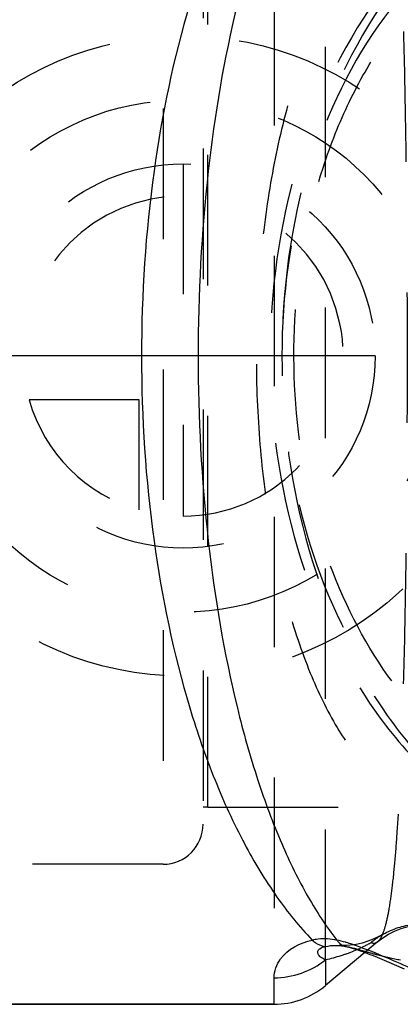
# Model space of a CAD drawing. Header units: millimetres. Extents: x 428 to 572, y 460 to 545.
# Tile 2 of 9: x 478 to 497, y 460 to 510. Entities that reach past the tile are written whole.
import ezdxf

# ---------------------------------------------------------------- set-up
doc = ezdxf.new("R2010")
doc.units = ezdxf.units.MM
doc.header["$LTSCALE"] = 65.185185
doc.linetypes.add('CENTER', pattern=[0.6, 0.375, -0.075, 0.075, -0.075])
doc.linetypes.add('HIDDEN', pattern=[0.2, 0.1, -0.1])
for name, color, linetype in [('ACHSEN_S', 7, 'CONTINUOUS'), ('FLAECHEN', 7, 'CONTINUOUS'), ('KOERPER', 7, 'CONTINUOUS'), ('KONST.EL_MIT_GEO', 7, 'CONTINUOUS'), ('KURVEN', 7, 'CONTINUOUS')]:
    doc.layers.add(name, color=color, linetype=linetype)

msp = doc.modelspace()

# ---------------------------------------------------------------- linework, layer by layer
at = {"layer": 'ACHSEN_S', "color": 2, "linetype": 'CENTER'}
msp.add_line((571.979, 492.7), (428.472, 492.7), dxfattribs=at)
at = {"layer": 'FLAECHEN', "color": 8, "linetype": 'HIDDEN'}
for q in [(487.146, 515.25), (486.91, 470.15)]:
    msp.add_line((487.146, 470.15), q, dxfattribs=at)
for points, knots in [([(498.444, 515.222), (497.853, 515.151), (496.599, 514.687), (494.955, 513.27), (493.459, 511.171), (492.138, 508.425), (491.038, 505.09), (490.205, 501.262), (489.686, 497.075), (489.51, 492.7), (489.686, 488.325), (490.205, 484.138), (491.038, 480.31), (492.139, 476.976), (493.459, 474.229), (494.955, 472.13), (496.599, 470.713), (497.853, 470.249), (498.444, 470.178)], [0, 0, 0, 0, 0.034838, 0.07576, 0.125384, 0.184693, 0.253453, 0.330449, 0.413578, 0.5, 0.586422, 0.669551, 0.746547, 0.815307, 0.874616, 0.92424, 0.965162, 1, 1, 1, 1]), ([(487.146, 470.15), (488.093, 470.15), (491.859, 470.15), (495.625, 470.15), (498.444, 470.178)], [0, 0, 0, 0, 0.251536, 1, 1, 1, 1])]:
    msp.add_open_spline(points, degree=3, knots=knots, dxfattribs=at)
at = {"layer": 'KOERPER', "color": 8, "linetype": 'HIDDEN'}
msp.add_line((495.632, 463.423), (494.998, 462.892), dxfattribs=at)
at = {"layer": 'KOERPER', "color": 7, "linetype": 'Continuous'}
for p, q in [((494.998, 462.892), (493.025, 461.236)), ((490.454, 460.3), (448.61, 460.3))]:
    msp.add_line(p, q, dxfattribs=at)
at = {"layer": 'KONST.EL_MIT_GEO', "color": 8, "linetype": 'HIDDEN'}
for p, q in [((490.454, 523.776), (490.454, 461.624)), ((493.025, 462.521), (493.025, 522.879)), ((484.91, 518.1), (484.91, 467.3)), ((486.91, 516.1), (486.91, 469.3)), ((484.91, 467.3), (436.268, 467.3)), ((495.64, 463.431), (495.641, 463.431))]:
    msp.add_line(p, q, dxfattribs=at)
at = {"layer": 'KONST.EL_MIT_GEO', "color": 7, "linetype": 'Continuous'}
for p, q in [((493.711, 463.24), (493.711, 463.24)), ((493.025, 462.521), (493.025, 461.236)), ((495.606, 462.651), (495.844, 462.551)), ((495.844, 462.551), (496.082, 462.449)), ((496.082, 462.449), (496.962, 462.069)), ((490.454, 460.3), (490.454, 461.624)), ((448.61, 460.3), (490.454, 460.3))]:
    msp.add_line(p, q, dxfattribs=at)
at = {"layer": 'KONST.EL_MIT_GEO', "color": 8, "linetype": 'HIDDEN'}
for points in [[(495.641, 463.431), (495.895, 463.626), (496.168, 463.799), (496.473, 463.957), (496.808, 464.091), (497.163, 464.195), (497.531, 464.265), (497.912, 464.298), (498.015, 464.3)], [(495.913, 463.807), (495.686, 463.686), (495.414, 463.559), (495.136, 463.45), (494.852, 463.361), (494.563, 463.294), (494.267, 463.251), (493.964, 463.234), (493.711, 463.24)]]:
    msp.add_lwpolyline(points, dxfattribs=at)
at = {"layer": 'KONST.EL_MIT_GEO', "color": 7, "linetype": 'Continuous'}
for points in [[(493.712, 463.24), (493.761, 463.236), (493.828, 463.229), (493.894, 463.22), (493.959, 463.209), (494.004, 463.2)], [(494.004, 463.2), (494.021, 463.197), (494.103, 463.178), (494.198, 463.155), (494.303, 463.126), (494.414, 463.093), (494.528, 463.057), (494.645, 463.019), (494.764, 462.978), (494.884, 462.934), (495.004, 462.89), (495.125, 462.844), (495.246, 462.796), (495.366, 462.748), (495.486, 462.7), (495.606, 462.651)]]:
    msp.add_lwpolyline(points, dxfattribs=at)
at = {"layer": 'KONST.EL_MIT_GEO', "color": 8, "linetype": 'HIDDEN'}
for centre, radius, start, end in [((484.91, 469.3), 2, 270, 360), ((497.911, 460.263), 4.068, 119.4171, 129.7069), ((493.54, 460.562), 2.683, 78.3427, 86.3285), ((494.109, 463.703), 0.513, 258.2883, 266.9732), ((490.932, 471.217), 8.967, 294.1261, 299.2397)]:
    msp.add_arc(centre, radius, start, end, dxfattribs=at)
at = {"layer": 'KONST.EL_MIT_GEO', "color": 7, "linetype": 'Continuous'}
for centre, radius, start, end in [((491.753, 455.488), 8.233, 73.9009, 77.094), ((491.403, 454.232), 9.537, 73.8196, 73.9794), ((491.119, 453.269), 10.54, 72.097, 73.794), ((491.228, 470.578), 8.263, 291.8172, 294.0645), ((491.337, 470.308), 7.971, 289.8569, 291.8146), ((490.454, 464.3), 4, 270, 310)]:
    msp.add_arc(centre, radius, start, end, dxfattribs=at)
for points, knots in [([(492.363, 521.887), (491.72, 521.221), (490.479, 519.68), (488.862, 516.991), (487.412, 513.819), (485.685, 508.817), (484.222, 501.726), (483.63, 492.7), (484.222, 483.674), (485.685, 476.583), (487.412, 471.581), (488.862, 468.409), (490.479, 465.72), (491.72, 464.179), (492.363, 463.513)], [0, 0, 0, 0, 0.044778, 0.0952, 0.151387, 0.213137, 0.350729, 0.5, 0.649271, 0.786863, 0.848613, 0.9048, 0.955222, 1, 1, 1, 1]), ([(493.591, 521.887), (493.06, 521.21), (492.044, 519.65), (490.736, 516.966), (489.562, 513.798), (488.158, 508.783), (486.975, 501.697), (486.496, 492.7), (486.975, 483.703), (488.158, 476.617), (489.562, 471.602), (490.736, 468.434), (492.044, 465.75), (493.06, 464.19), (493.591, 463.513)], [0, 0, 0, 0, 0.042418, 0.091394, 0.146933, 0.208714, 0.347938, 0.5, 0.652063, 0.791287, 0.853067, 0.908607, 0.957583, 1, 1, 1, 1]), ([(490.454, 461.624), (490.454, 461.956), (490.815, 462.913), (491.765, 463.368), (492.363, 463.513)], [0, 0, 0, 0, 0.350513, 1, 1, 1, 1]), ([(492.363, 463.513), (492.459, 463.54), (492.863, 463.622), (493.288, 463.589), (493.591, 463.513)], [0, 0, 0, 0, 0.24072, 1, 1, 1, 1]), ([(492.363, 463.513), (492.418, 463.465), (492.61, 463.31), (492.853, 463.199), (493.029, 463.19)], [0, 0, 0, 0, 0.290729, 1, 1, 1, 1]), ([(493.591, 463.513), (493.61, 463.486), (493.68, 463.39), (493.77, 463.306), (493.845, 463.262)], [0, 0, 0, 0, 0.27428, 1, 1, 1, 1]), ([(493.025, 462.521), (492.953, 462.55), (492.851, 462.601), (492.737, 462.692), (492.671, 462.769), (492.63, 462.86), (492.637, 462.98), (492.773, 463.125), (492.926, 463.168), (493.029, 463.19)], [0, 0, 0, 0, 0.211589, 0.309026, 0.400354, 0.48708, 0.578401, 0.711134, 1, 1, 1, 1]), ([(493.029, 463.19), (493.196, 463.226), (493.425, 463.251), (493.653, 463.244), (493.711, 463.24)], [0, 0, 0, 0, 0.746671, 1, 1, 1, 1]), ([(494.359, 463.299), (494.882, 463.131), (495.848, 462.745), (496.797, 462.323), (497.245, 462.125)], [0, 0, 0, 0, 0.528222, 1, 1, 1, 1]), ([(490.454, 461.624), (490.916, 461.624), (491.844, 461.779), (492.668, 462.234), (493.025, 462.521)], [0, 0, 0, 0, 0.502224, 1, 1, 1, 1]), ([(494.045, 462.81), (493.96, 462.78), (493.626, 462.666), (493.283, 462.575), (493.025, 462.521)], [0, 0, 0, 0, 0.253606, 1, 1, 1, 1])]:
    msp.add_open_spline(points, degree=3, knots=knots, dxfattribs=at)
at = {"layer": 'KONST.EL_MIT_GEO', "color": 8, "linetype": 'HIDDEN'}
for points, knots in [([(495.642, 463.432), (495.738, 463.513), (495.9, 463.804), (496.074, 464.367), (496.234, 465.17), (496.378, 466.207), (496.506, 467.476), (496.669, 469.605), (496.825, 472.762), (496.96, 477.068), (497.054, 481.947), (497.109, 487.224), (497.127, 492.705), (497.109, 498.185), (497.054, 503.462), (496.96, 508.34), (496.825, 512.645), (496.669, 515.801), (496.506, 517.928), (496.377, 519.197), (496.234, 520.232), (496.073, 521.035), (495.9, 521.597), (495.737, 521.888), (495.642, 521.968)], [0, 0, 0, 0, 0.006403, 0.01636, 0.030214, 0.048026, 0.069748, 0.095257, 0.156884, 0.230958, 0.314921, 0.405745, 0.500081, 0.594414, 0.68523, 0.769178, 0.843233, 0.904831, 0.930324, 0.952027, 0.969821, 0.983659, 0.993604, 1, 1, 1, 1]), ([(508.809, 518.1), (507.559, 518.1), (505.015, 517.746), (501.424, 516.204), (498.184, 513.756), (494.389, 509.354), (491.12, 502.233), (489.82, 492.7), (491.12, 483.166), (494.389, 476.046), (498.184, 471.644), (501.425, 469.196), (505.015, 467.654), (507.559, 467.3), (508.809, 467.3)], [0, 0, 0, 0, 0.054155, 0.109618, 0.167499, 0.228521, 0.359826, 0.500004, 0.640181, 0.771484, 0.832503, 0.890383, 0.945846, 1, 1, 1, 1]), ([(508.809, 518.1), (507.63, 518.1), (505.216, 517.758), (501.791, 516.26), (498.664, 513.858), (494.935, 509.468), (491.701, 502.31), (490.407, 492.7), (491.701, 483.09), (494.935, 475.932), (498.664, 471.542), (501.791, 469.14), (505.216, 467.642), (507.63, 467.3), (508.809, 467.3)], [0, 0, 0, 0, 0.05173, 0.105334, 0.162249, 0.223216, 0.356476, 0.5, 0.643524, 0.776784, 0.837751, 0.894666, 0.94827, 1, 1, 1, 1]), ([(507.395, 516.1), (506.308, 516.1), (504.085, 515.785), (500.93, 514.405), (498.048, 512.192), (494.613, 508.147), (491.633, 501.553), (490.442, 492.7), (491.633, 483.847), (494.613, 477.253), (498.048, 473.208), (500.93, 470.995), (504.085, 469.615), (506.308, 469.3), (507.395, 469.3)], [0, 0, 0, 0, 0.051729, 0.105334, 0.162249, 0.223216, 0.356476, 0.5, 0.643524, 0.776784, 0.837751, 0.894666, 0.948271, 1, 1, 1, 1]), ([(507.211, 470.152), (506.326, 470.166), (504.528, 470.41), (501.94, 471.399), (499.515, 472.976), (496.507, 475.871), (493.545, 480.724), (491.575, 487.576), (491.242, 494.943), (492.377, 500.992), (494.129, 505.396), (496.271, 509.166), (498.459, 511.561), (500.115, 512.762)], [0, 0, 0, 0, 0.050322, 0.102058, 0.156275, 0.213658, 0.338216, 0.474043, 0.615109, 0.753852, 0.820257, 0.883688, 1, 1, 1, 1]), ([(494.082, 463.19), (494.378, 463.129), (494.894, 462.978), (495.785, 462.727), (496.393, 462.587), (496.776, 462.521)], [0, 0, 0, 0, 0.327119, 0.579957, 1, 1, 1, 1]), ([(495.313, 463.393), (495.365, 463.367), (495.486, 463.336), (495.597, 463.394), (495.642, 463.432)], [0, 0, 0, 0, 0.500508, 1, 1, 1, 1])]:
    msp.add_open_spline(points, degree=3, knots=knots, dxfattribs=at)
msp.add_open_spline([(495.913, 463.807), (496.38, 464.07), (496.909, 464.241), (497.441, 464.301)], degree=3, dxfattribs=at)
at = {"layer": 'KONST.EL_MIT_GEO', "color": 7, "linetype": 'Continuous'}
msp.add_open_spline([(493.845, 463.262), (493.894, 463.233), (493.949, 463.212), (494.004, 463.2)], degree=3, dxfattribs=at)
at = {"layer": 'KURVEN', "color": 8, "linetype": 'HIDDEN'}
for p, q in [((485.91, 502.3), (485.91, 484.7)), ((495.51, 492.7), (477.91, 492.7)), ((483.71, 490.5), (478.218, 490.5)), ((483.71, 485.008), (483.71, 490.5))]:
    msp.add_line(p, q, dxfattribs=at)
for radius in [16, 12.8, 9.6]:
    msp.add_circle((485.91, 492.7), radius, dxfattribs=at)
for start, end in [(270, 180), (195.962, 254.038)]:
    msp.add_arc((485.91, 492.7), 8, start, end, dxfattribs=at)

doc.saveas('drawing.dxf')
